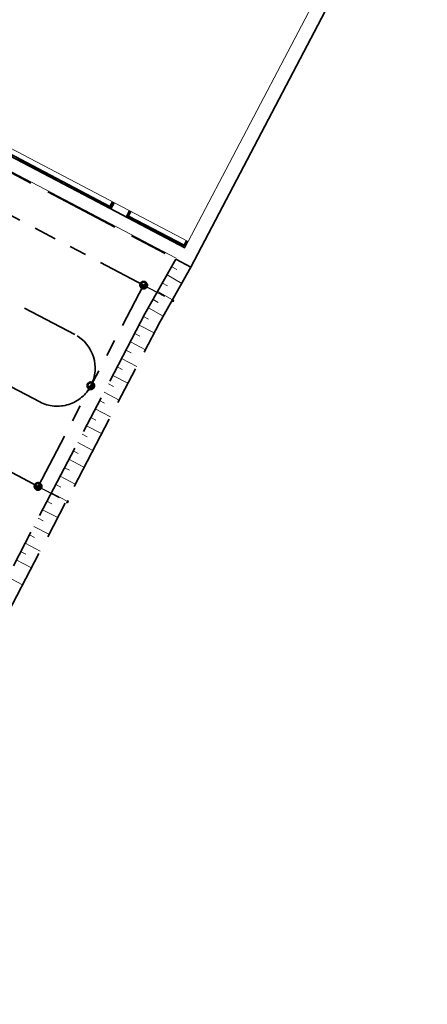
# Model space of a CAD drawing. Header units: metres. Extents: x 110548 to 110769, y 426573 to 426857.
# Tile 6 of 12: x 110713 to 110756, y 426624 to 426728. Entities that reach past the tile are written whole.
import ezdxf

# ---------------------------------------------------------------- set-up
doc = ezdxf.new("R2010")
doc.units = ezdxf.units.M
for name, pattern in [('RI-DRAINAGE', [19.2, 6, -1.8, 1.8, -1.8, 2.4, -1.8, 1.8, -1.8]), ('RI-SWA_KOLKAANSLUITING', [7.9, 2.5, -1.8, 1.8, -1.8]), ('VH-OPSLUITBAND_100X200', [16, 8, -2, 4, -2])]:
    doc.linetypes.add(name, pattern=pattern)
for name, color, linetype, lineweight in [('B-ALG', 8, 'Continuous', 5), ('B-WE-GW-TALUDARCERING_KORT-G', 90, 'Continuous', 18), ('B-WE-GW-TALUDARCERING_LANG-G', 90, 'Continuous', 18), ('B-WE-VH-KANTOPSLUITING_ACHTERKANTBAND-G', 50, 'Continuous', 18), ('N-WE-GK-KEERWAND_DAMWAND_HOUT-G', 30, 'Continuous', 35), ('N-WE-GW-GROND-G', 7, 'Continuous', 35), ('N-WE-IE-TERREINAFSCHEIDING_KUNSTMATIG_HEKWERK_LAAG-G', 210, 'FENCELINE1', 35), ('N-WE-RI-DRAINAGE-G', 90, 'RI-DRAINAGE', 35), ('N-WE-RI-SWA_KOLKAANSLUITING_PVC-G', 130, 'RI-SWA_KOLKAANSLUITING', 25), ('N-WE-VH-KANTOPSLUITING_OPSLUITBAND_100X200-G', 150, 'VH-OPSLUITBAND_100X200', 35), ('N-WE-VH-KANTVERHARDING-G', 60, 'Continuous', 35)]:
    doc.layers.add(name, color=color, linetype=linetype, lineweight=lineweight)
doc.linetypes.add('FENCELINE1', pattern='A,6.35,-2.54,[133,ltypeshp.shx,S=2.54,R=0,X=-2.54,Y=0],-2.54,25.4', length=36.83)

msp = doc.modelspace()

# ---------------------------------------------------------------- hatches: boundary and pattern name
at = {"layer": 'N-WE-RI-DRAINAGE-G'}
for points in [[(110726.5, 426700.3, 0.267949), (110726.49, 426700.6), (110725.98, 426700.28, 0.57735)], [(110720.92, 426689.68, 0.267949), (110720.91, 426689.98), (110720.4, 426689.66, 0.57735)], [(110715.34, 426679.05, 0.267949), (110715.33, 426679.35), (110714.82, 426679.03, 0.57735)]]:
    msp.add_hatch(color=256, dxfattribs=at).paths.add_polyline_path(points)

# ---------------------------------------------------------------- linework, layer by layer
at = {"layer": 'B-ALG'}
msp.add_lwpolyline([(110701.59, 426776.9), (110692.29, 426759.17), (110687.24, 426749.67), (110693.22, 426746.53), (110690.53, 426741.4), (110690.79, 426741.26), (110692.45, 426744.44), (110694.23, 426743.51), (110686.33, 426728.46), (110730.94, 426705.04), (110754.17, 426749.29), (110701.59, 426776.9)], close=True, dxfattribs=at)
at = {"layer": 'B-WE-GW-TALUDARCERING_KORT-G'}
for p, q in [((110729.72, 426702.1), (110729.2, 426702.39)), ((110728.74, 426700.36), (110728.21, 426700.65)), ((110727.75, 426698.62), (110727.23, 426698.91)), ((110726.75, 426696.84), (110726.22, 426697.12)), ((110725.82, 426695.07), (110725.29, 426695.34)), ((110724.9, 426693.29), (110724.36, 426693.57)), ((110723.97, 426691.52), (110723.44, 426691.8)), ((110723.04, 426689.75), (110722.51, 426690.03)), ((110722.11, 426687.98), (110721.58, 426688.25)), ((110721.19, 426686.2), (110720.66, 426686.48)), ((110720.26, 426684.43), (110719.73, 426684.71)), ((110719.33, 426682.66), (110718.8, 426682.94)), ((110718.41, 426680.89), (110717.88, 426681.16)), ((110717.48, 426679.11), (110716.95, 426679.39)), ((110716.55, 426677.34), (110716.02, 426677.62)), ((110715.63, 426675.57), (110715.1, 426675.85)), ((110714.7, 426673.8), (110714.17, 426674.08)), ((110713.77, 426672.03), (110713.24, 426672.3))]:
    msp.add_line(p, q, dxfattribs=at)
at = {"layer": 'B-WE-GW-TALUDARCERING_LANG-G'}
for p, q in [((110730.27, 426700.63), (110728.71, 426701.52)), ((110729.29, 426698.89), (110727.72, 426699.78)), ((110728.3, 426697.16), (110726.73, 426698.04)), ((110727.35, 426695.39), (110725.75, 426696.23)), ((110726.42, 426693.62), (110724.83, 426694.46)), ((110725.5, 426691.85), (110723.9, 426692.68)), ((110724.57, 426690.08), (110722.97, 426690.91)), ((110723.64, 426688.31), (110722.05, 426689.14)), ((110722.72, 426686.53), (110721.12, 426687.37)), ((110721.79, 426684.76), (110720.19, 426685.6)), ((110720.86, 426682.99), (110719.27, 426683.82)), ((110719.93, 426681.22), (110718.34, 426682.05)), ((110719.01, 426679.44), (110717.41, 426680.28)), ((110718.08, 426677.67), (110716.49, 426678.51)), ((110717.15, 426675.9), (110715.56, 426676.73)), ((110716.23, 426674.13), (110714.63, 426674.96)), ((110715.3, 426672.36), (110713.71, 426673.19)), ((110714.37, 426670.58), (110712.78, 426671.42)), ((110713.45, 426668.81), (110711.85, 426669.64))]:
    msp.add_line(p, q, dxfattribs=at)
at = {"layer": 'B-WE-VH-KANTOPSLUITING_ACHTERKANTBAND-G'}
msp.add_lwpolyline([(110708.25, 426676.2), (110709.2, 426678), (110687.06, 426689.62), (110701.89, 426717.86), (110729.67, 426703.28)], dxfattribs=at)
msp.add_lwpolyline([(110730.94, 426705.04), (110724.7, 426708.32), (110724.35, 426707.65), (110730.59, 426704.38)], close=True, dxfattribs=at)
at = {"layer": 'N-WE-GK-KEERWAND_DAMWAND_HOUT-G'}
msp.add_lwpolyline([(110752.74, 426751.74), (110756.19, 426749.92), (110731.22, 426702.35)], dxfattribs=at)
at = {"layer": 'N-WE-GW-GROND-G'}
msp.add_line((110700.84, 426720), (110730.59, 426704.38), dxfattribs=at)
at = {"layer": 'N-WE-IE-TERREINAFSCHEIDING_KUNSTMATIG_HEKWERK_LAAG-G', "ltscale": 2}
for points in [[(110704.67, 426718.83), (110704.42, 426718.34), (110722.67, 426708.76), (110722.93, 426709.25)], [(110724.88, 426708.22), (110724.62, 426707.74), (110730.5, 426704.65), (110730.76, 426705.13)]]:
    msp.add_lwpolyline(points, dxfattribs=at)
at = {"layer": 'N-WE-RI-DRAINAGE-G'}
for p, q in [((110704.67, 426711.76), (110726.23, 426700.44)), ((110718.97, 426695.22), (110700.95, 426704.68)), ((110715.08, 426679.19), (110726.23, 426700.44)), ((110725.98, 426700.28), (110726.49, 426700.6)), ((110715.26, 426688.12), (110697.19, 426697.52)), ((110693.51, 426690.51), (110715.08, 426679.19)), ((110720.4, 426689.66), (110720.91, 426689.98)), ((110720.65, 426689.82), (110720.65, 426689.82)), ((110720.65, 426689.82), (110720.65, 426689.82)), ((110714.82, 426679.03), (110715.33, 426679.35))]:
    msp.add_line(p, q, dxfattribs=at)
for centre, radius in [((110726.23, 426700.44), 0.4), ((110726.23, 426700.44), 0.3), ((110720.65, 426689.82), 0.4), ((110720.65, 426689.82), 0.3), ((110715.08, 426679.19), 0.4), ((110715.08, 426679.19), 0.3)]:
    msp.add_circle(centre, radius, dxfattribs=at)
for centre, start, end in [((110717.11, 426691.68), 332.3, 62.3), ((110717.11, 426691.66), 242.4986, 332.4986)]:
    msp.add_arc(centre, 4, start, end, dxfattribs=at)
at = {"layer": 'N-WE-RI-SWA_KOLKAANSLUITING_PVC-G'}
for p, q in [((110726.23, 426700.44), (110729.43, 426698.76)), ((110729.3, 426698.83), (110729.24, 426698.71)), ((110729.24, 426698.71), (110729.43, 426698.76)), ((110729.36, 426698.94), (110729.3, 426698.83)), ((110729.43, 426698.76), (110729.36, 426698.94)), ((110715.08, 426679.19), (110718.28, 426677.51))]:
    msp.add_line(p, q, dxfattribs=at)
msp.add_lwpolyline([(110718.21, 426677.69), (110718.15, 426677.58), (110718.09, 426677.46), (110718.28, 426677.51)], close=True, dxfattribs=at)
at = {"layer": 'N-WE-VH-KANTOPSLUITING_OPSLUITBAND_100X200-G'}
for points in [[(110704.58, 426718.88), (110704.28, 426718.3), (110722.72, 426708.62), (110723.02, 426709.2)], [(110708.34, 426676.15), (110709.33, 426678.04), (110687.2, 426689.66), (110701.93, 426717.73), (110729.62, 426703.19), (110726.37, 426697.4), (110687.16, 426622.42), (110690.74, 426620.54), (110690.82, 426621.63), (110689.22, 426622.47), (110727.95, 426696.54), (110731.22, 426702.35), (110729.62, 426703.19)], [(110724.79, 426708.27), (110724.49, 426707.69), (110730.55, 426704.51), (110730.85, 426705.09)]]:
    msp.add_lwpolyline(points, dxfattribs=at)
at = {"layer": 'N-WE-VH-KANTVERHARDING-G'}
msp.add_lwpolyline([(110704.49, 426718.92), (110704.15, 426718.26), (110722.76, 426708.49), (110723.11, 426709.15)], dxfattribs=at)

doc.saveas('drawing.dxf')
